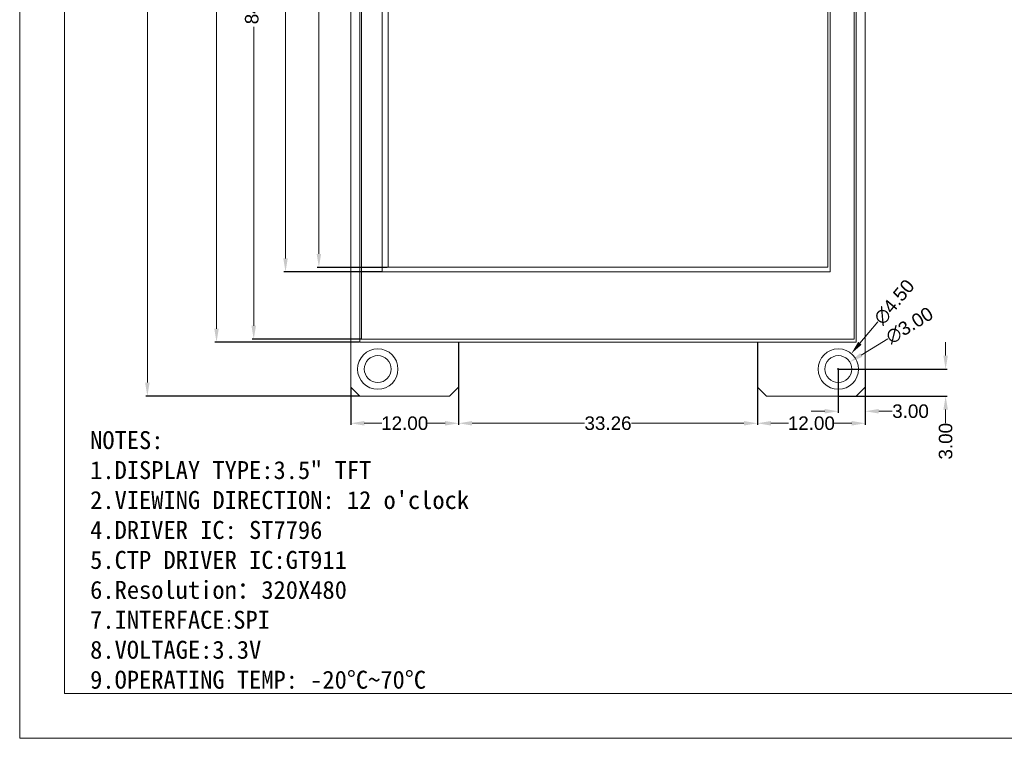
# Model space of a CAD drawing. Header units: millimetres. Extents: x 0 to 240, y 0 to 160.
# Tile 1 of 4: x 0 to 110, y 0 to 80. Entities that reach past the tile are written whole.
import ezdxf

# ---------------------------------------------------------------- set-up
doc = ezdxf.new("R2010")
doc.units = ezdxf.units.MM
doc.layers.add('BG_OUTLINE', color=254, linetype='Continuous')
doc.styles.get("Standard").update_dxf_attribs({"font": 'arial.ttf'})
doc.dimstyles.get("Standard").update_dxf_attribs({"dimtxt": 1.5, "dimasz": 1.5, "dimexe": 0.18, "dimexo": 0.0625, "dimgap": 0.09, "dimtad": 0, "dimzin": 0, "dimdsep": 46, "dimtxsty": 'Standard', "dimcen": 0.09, "dimadec": 0, "dimazin": 0, "dimtfac": 1, "dimtofl": 0, "dimtmove": 0, "dimatfit": 3, "dimfxl": 1, "dimtolj": 1, "dimtzin": 0, "dimlwd": 0, "dimarcsym": 0})

# ---------------------------------------------------------------- blocks, each defined once
blk = doc.blocks.new('*D38')
at = {"color": 0, "linetype": 'Continuous', "lineweight": -2, "transparency": 16777216}
for p, q in [((37.79, 134.62), (14.03, 134.62)), ((37.79, 38.1), (14.03, 38.1))]:
    blk.add_line(p, q, dxfattribs=at)
at = {"color": 0, "linetype": 'Continuous', "lineweight": 0, "transparency": 16777216}
for p, q in [((14.21, 133.12), (14.21, 91.59)), ((14.21, 39.6), (14.21, 86.37))]:
    blk.add_line(p, q, dxfattribs=at)
for points in [[(13.96, 133.12), (14.46, 133.12), (14.21, 134.62)], [(13.96, 39.6), (14.46, 39.6), (14.21, 38.1)]]:
    blk.add_solid(points, dxfattribs=at)
at = {"layer": 'Defpoints', "color": 0, "linetype": 'Continuous', "lineweight": 0, "transparency": 16777216}
for p in [(37.85, 134.62), (14.21, 38.1), (37.85, 38.1)]:
    blk.add_point(p, dxfattribs=at)
at = {"color": 0, "linetype": 'Continuous', "lineweight": 0, "transparency": 16777216, "insert": (14.21, 88.98), "char_height": 1.5, "attachment_point": 5, "rotation": 90}
blk.add_mtext('\\A1;96.52', dxfattribs=at)
blk = doc.blocks.new('*D40')
at = {"color": 0, "linetype": 'Continuous', "lineweight": -2, "transparency": 16777216}
for p, q in [((37.79, 128.62), (21.73, 128.62)), ((37.79, 44.1), (21.73, 44.1))]:
    blk.add_line(p, q, dxfattribs=at)
at = {"color": 0, "linetype": 'Continuous', "lineweight": 0, "transparency": 16777216}
for p, q in [((21.91, 127.12), (21.91, 96.6)), ((21.91, 45.6), (21.91, 81.36))]:
    blk.add_line(p, q, dxfattribs=at)
for points in [[(21.66, 127.12), (22.16, 127.12), (21.91, 128.62)], [(21.66, 45.6), (22.16, 45.6), (21.91, 44.1)]]:
    blk.add_solid(points, dxfattribs=at)
at = {"layer": 'Defpoints', "color": 0, "linetype": 'Continuous', "lineweight": 0, "transparency": 16777216}
for p in [(37.85, 128.62), (21.91, 44.1), (37.85, 44.1)]:
    blk.add_point(p, dxfattribs=at)
at = {"color": 0, "linetype": 'Continuous', "lineweight": 0, "transparency": 16777216, "insert": (21.91, 88.98), "char_height": 1.5, "attachment_point": 5, "rotation": 90}
blk.add_mtext('\\A1;84.52({\\fSimSun|b0|i0|c134|p2;产品外形})', dxfattribs=at)
blk = doc.blocks.new('*D41')
at = {"color": 0, "linetype": 'Continuous', "lineweight": -2, "transparency": 16777216}
for p, q in [((37.99, 128.42), (25.87, 128.42)), ((37.99, 44.42), (25.87, 44.42))]:
    blk.add_line(p, q, dxfattribs=at)
at = {"color": 0, "linetype": 'Continuous', "lineweight": 0, "transparency": 16777216}
for p, q in [((26.05, 126.92), (26.05, 98.72)), ((26.05, 45.92), (26.05, 79.19))]:
    blk.add_line(p, q, dxfattribs=at)
for points in [[(25.8, 126.92), (26.3, 126.92), (26.05, 128.42)], [(25.8, 45.92), (26.3, 45.92), (26.05, 44.42)]]:
    blk.add_solid(points, dxfattribs=at)
at = {"layer": 'Defpoints', "color": 0, "linetype": 'Continuous', "lineweight": 0, "transparency": 16777216}
for p in [(26.05, 128.42), (38.05, 128.42), (38.05, 44.42)]:
    blk.add_point(p, dxfattribs=at)
at = {"color": 0, "linetype": 'Continuous', "lineweight": 0, "transparency": 16777216, "insert": (26.05, 88.95), "char_height": 1.5, "attachment_point": 5, "rotation": 90}
blk.add_mtext('\\A1;84.00({\\fSimSun|b0|i0|c134|p2;电容触摸外形})', dxfattribs=at)
blk = doc.blocks.new('*D42')
at = {"color": 0, "linetype": 'Continuous', "lineweight": -2, "transparency": 16777216}
for p, q in [((40.29, 126.27), (29.41, 126.27)), ((40.29, 51.93), (29.41, 51.93))]:
    blk.add_line(p, q, dxfattribs=at)
at = {"color": 0, "linetype": 'Continuous', "lineweight": 0, "transparency": 16777216}
for p, q in [((29.59, 124.77), (29.59, 96.89)), ((29.59, 53.43), (29.59, 81.31))]:
    blk.add_line(p, q, dxfattribs=at)
for points in [[(29.34, 124.77), (29.84, 124.77), (29.59, 126.27)], [(29.34, 53.43), (29.84, 53.43), (29.59, 51.93)]]:
    blk.add_solid(points, dxfattribs=at)
at = {"layer": 'Defpoints', "color": 0, "linetype": 'Continuous', "lineweight": 0, "transparency": 16777216}
for p in [(40.35, 126.27), (29.59, 51.93), (40.35, 51.93)]:
    blk.add_point(p, dxfattribs=at)
at = {"color": 0, "linetype": 'Continuous', "lineweight": 0, "transparency": 16777216, "insert": (29.59, 89.1), "char_height": 1.5, "attachment_point": 5, "rotation": 90}
blk.add_mtext('\\A1;74.34{\\fSimSun|b0|i0|c134|p2;(触摸区域)}', dxfattribs=at)
blk = doc.blocks.new('*D43')
at = {"color": 0, "linetype": 'Continuous', "lineweight": -2, "transparency": 16777216}
for p, q in [((40.94, 125.87), (33.12, 125.87)), ((40.94, 52.43), (33.12, 52.43))]:
    blk.add_line(p, q, dxfattribs=at)
at = {"color": 0, "linetype": 'Continuous', "lineweight": 0, "transparency": 16777216}
for p, q in [((33.3, 124.37), (33.3, 93.56)), ((33.3, 53.93), (33.3, 84.74))]:
    blk.add_line(p, q, dxfattribs=at)
for points in [[(33.05, 124.37), (33.55, 124.37), (33.3, 125.87)], [(33.05, 53.93), (33.55, 53.93), (33.3, 52.43)]]:
    blk.add_solid(points, dxfattribs=at)
at = {"layer": 'Defpoints', "color": 0, "linetype": 'Continuous', "lineweight": 0, "transparency": 16777216}
for p in [(33.3, 125.87), (41, 125.87), (41, 52.43)]:
    blk.add_point(p, dxfattribs=at)
at = {"color": 0, "linetype": 'Continuous', "lineweight": 0, "transparency": 16777216, "insert": (33.3, 89.15), "char_height": 1.5, "attachment_point": 5, "rotation": 90}
blk.add_mtext('\\A1;73.44A·A', dxfattribs=at)
blk = doc.blocks.new('*D48')
at = {"color": 0, "linetype": 'Continuous', "lineweight": -2, "transparency": 16777216}
for p, q in [((91.11, 41.04), (91.11, 36.23)), ((94.11, 41.04), (94.11, 36.23))]:
    blk.add_line(p, q, dxfattribs=at)
at = {"color": 0, "linetype": 'Continuous', "lineweight": 0, "transparency": 16777216}
for p, q in [((89.61, 36.41), (88.11, 36.41)), ((95.61, 36.41), (97.11, 36.41))]:
    blk.add_line(p, q, dxfattribs=at)
for points in [[(89.61, 36.66), (89.61, 36.16), (91.11, 36.41)], [(95.61, 36.66), (95.61, 36.16), (94.11, 36.41)]]:
    blk.add_solid(points, dxfattribs=at)
at = {"layer": 'Defpoints', "color": 0, "linetype": 'Continuous', "lineweight": 0, "transparency": 16777216}
for p in [(91.11, 41.1), (94.11, 41.1), (94.11, 36.41)]:
    blk.add_point(p, dxfattribs=at)
at = {"color": 0, "linetype": 'Continuous', "lineweight": 0, "transparency": 16777216, "insert": (99.15, 36.41), "char_height": 1.5, "attachment_point": 5}
blk.add_mtext('\\A1;3.00', dxfattribs=at)
blk = doc.blocks.new('*D49')
at = {"color": 0, "linetype": 'Continuous', "lineweight": 0, "transparency": 16777216}
for p, q in [((103.06, 42.6), (103.06, 44.1)), ((103.06, 36.6), (103.06, 35.1))]:
    blk.add_line(p, q, dxfattribs=at)
at = {"color": 0, "linetype": 'Continuous', "lineweight": -2, "transparency": 16777216}
for p, q in [((91.18, 41.1), (103.24, 41.1)), ((91.18, 38.1), (103.24, 38.1))]:
    blk.add_line(p, q, dxfattribs=at)
at = {"color": 0, "linetype": 'Continuous', "lineweight": 0, "transparency": 16777216}
for points in [[(102.81, 42.6), (103.31, 42.6), (103.06, 41.1)], [(102.81, 36.6), (103.31, 36.6), (103.06, 38.1)]]:
    blk.add_solid(points, dxfattribs=at)
at = {"layer": 'Defpoints', "color": 0, "linetype": 'Continuous', "lineweight": 0, "transparency": 16777216}
for p in [(91.11, 41.1), (91.11, 38.1), (103.06, 38.1)]:
    blk.add_point(p, dxfattribs=at)
at = {"color": 0, "linetype": 'Continuous', "lineweight": 0, "transparency": 16777216, "insert": (103.06, 33.07), "char_height": 1.5, "attachment_point": 5, "rotation": 90}
blk.add_mtext('\\A1;3.00', dxfattribs=at)
blk = doc.blocks.new('*D65')
at = {"color": 0, "linetype": 'Continuous', "lineweight": 0, "transparency": 16777216}
blk.add_line((95.51, 46.37), (93.52, 43.98), dxfattribs=at)
at = {"color": 0, "linetype": 'Continuous', "lineweight": -2, "transparency": 16777216}
for p, q in [((91.02, 41.1), (91.2, 41.1)), ((91.11, 41.01), (91.11, 41.19))]:
    blk.add_line(p, q, dxfattribs=at)
at = {"color": 0, "linetype": 'Continuous', "lineweight": 0, "transparency": 16777216}
blk.add_solid([(93.33, 44.14), (93.71, 43.82), (92.56, 42.83)], dxfattribs=at)
at = {"layer": 'Defpoints', "color": 0, "linetype": 'Continuous', "lineweight": 0, "transparency": 16777216}
for p in [(92.56, 42.83), (89.67, 39.38)]:
    blk.add_point(p, dxfattribs=at)
at = {"color": 0, "linetype": 'Continuous', "lineweight": 0, "transparency": 16777216, "insert": (97.34, 48.56), "char_height": 1.5, "attachment_point": 5, "rotation": 50.1248}
blk.add_mtext('\\A1;∅4.50', dxfattribs=at)
blk = doc.blocks.new('*D66')
at = {"color": 0, "linetype": 'Continuous', "lineweight": 0, "transparency": 16777216}
blk.add_line((96.61, 44.47), (93.67, 42.67), dxfattribs=at)
at = {"color": 0, "linetype": 'Continuous', "lineweight": -2, "transparency": 16777216}
for p, q in [((91.02, 41.1), (91.2, 41.1)), ((91.11, 41.01), (91.11, 41.19))]:
    blk.add_line(p, q, dxfattribs=at)
at = {"color": 0, "linetype": 'Continuous', "lineweight": 0, "transparency": 16777216}
blk.add_solid([(93.54, 42.88), (93.8, 42.46), (92.39, 41.89)], dxfattribs=at)
at = {"layer": 'Defpoints', "color": 0, "linetype": 'Continuous', "lineweight": 0, "transparency": 16777216}
for p in [(92.39, 41.89), (89.83, 40.32)]:
    blk.add_point(p, dxfattribs=at)
at = {"color": 0, "linetype": 'Continuous', "lineweight": 0, "transparency": 16777216, "insert": (99.04, 45.96), "char_height": 1.5, "attachment_point": 5, "rotation": 31.4764}
blk.add_mtext('\\A1;∅3.00', dxfattribs=at)
blk = doc.blocks.new('*D80')
at = {"color": 0, "lineweight": -2, "transparency": 16777216}
for p, q in [((36.85, 39.04), (36.85, 34.89)), ((48.85, 39.04), (48.85, 34.89))]:
    blk.add_line(p, q, dxfattribs=at)
at = {"color": 0, "lineweight": 0, "transparency": 16777216}
for p, q in [((38.35, 35.07), (40.31, 35.07)), ((47.35, 35.07), (45.4, 35.07))]:
    blk.add_line(p, q, dxfattribs=at)
for points in [[(38.35, 35.32), (38.35, 34.82), (36.85, 35.07)], [(47.35, 35.32), (47.35, 34.82), (48.85, 35.07)]]:
    blk.add_solid(points, dxfattribs=at)
at = {"layer": 'Defpoints', "color": 0, "lineweight": 0, "transparency": 16777216}
for p in [(36.85, 39.1), (48.85, 39.1), (48.85, 35.07)]:
    blk.add_point(p, dxfattribs=at)
at = {"color": 0, "lineweight": 0, "transparency": 16777216, "insert": (42.85, 35.07), "char_height": 1.5, "attachment_point": 5}
blk.add_mtext('\\A1;12.00', dxfattribs=at)
blk = doc.blocks.new('*D81')
at = {"color": 0, "lineweight": -2, "transparency": 16777216}
for p, q in [((48.85, 44.04), (48.85, 34.89)), ((82.11, 44.04), (82.11, 34.89))]:
    blk.add_line(p, q, dxfattribs=at)
at = {"color": 0, "lineweight": 0, "transparency": 16777216}
for p, q in [((50.35, 35.07), (62.86, 35.07)), ((80.61, 35.07), (68.1, 35.07))]:
    blk.add_line(p, q, dxfattribs=at)
for points in [[(50.35, 35.32), (50.35, 34.82), (48.85, 35.07)], [(80.61, 35.32), (80.61, 34.82), (82.11, 35.07)]]:
    blk.add_solid(points, dxfattribs=at)
at = {"layer": 'Defpoints', "color": 0, "lineweight": 0, "transparency": 16777216}
for p in [(48.85, 44.1), (82.11, 44.1), (82.11, 35.07)]:
    blk.add_point(p, dxfattribs=at)
at = {"color": 0, "lineweight": 0, "transparency": 16777216, "insert": (65.48, 35.07), "char_height": 1.5, "attachment_point": 5}
blk.add_mtext('\\A1;33.26', dxfattribs=at)
blk = doc.blocks.new('*D82')
at = {"color": 0, "lineweight": -2, "transparency": 16777216}
for p, q in [((82.11, 39.04), (82.11, 34.89)), ((94.11, 39.04), (94.11, 34.89))]:
    blk.add_line(p, q, dxfattribs=at)
at = {"color": 0, "lineweight": 0, "transparency": 16777216}
for p, q in [((83.61, 35.07), (85.57, 35.07)), ((92.61, 35.07), (90.66, 35.07))]:
    blk.add_line(p, q, dxfattribs=at)
for points in [[(83.61, 35.32), (83.61, 34.82), (82.11, 35.07)], [(92.61, 35.32), (92.61, 34.82), (94.11, 35.07)]]:
    blk.add_solid(points, dxfattribs=at)
at = {"layer": 'Defpoints', "color": 0, "lineweight": 0, "transparency": 16777216}
for p in [(82.11, 39.1), (94.11, 39.1), (94.11, 35.07)]:
    blk.add_point(p, dxfattribs=at)
at = {"color": 0, "lineweight": 0, "transparency": 16777216, "insert": (88.11, 35.07), "char_height": 1.5, "attachment_point": 5}
blk.add_mtext('\\A1;12.00', dxfattribs=at)

msp = doc.modelspace()

# ---------------------------------------------------------------- hatches: boundary and pattern name
at = {"lineweight": 0}
h = msp.add_hatch(dxfattribs=at)
h.set_pattern_fill('ANSI31', color=3, scale=10)
h.paths.add_polyline_path([(94.401, 98.775), (96.569, 98.775), (96.569, 112.475), (94.401, 112.475)])
h.paths.add_polyline_path([(201.125, 52.657), (226.051, 52.657), (226.051, 80.481), (201.125, 80.481)], flags=9)
h.paths.add_polyline_path([(38.987, 112.977), (41.772, 112.977), (41.772, 114.947), (38.987, 114.947)], flags=9)
h.paths.add_polyline_path([(41.501, 112.977), (44.181, 112.977), (44.181, 114.947), (41.501, 114.947)], flags=9)
h.paths.add_polyline_path([(43.99, 113.028), (46.511, 113.028), (46.511, 114.998), (43.99, 114.998)], flags=9)
h.paths.add_polyline_path([(46.302, 113.003), (48.93, 113.003), (48.93, 114.973), (46.302, 114.973)], flags=9)
h.paths.add_polyline_path([(48.918, 113.028), (51.545, 113.028), (51.545, 114.998), (48.918, 114.998)], flags=9)
h.paths.add_polyline_path([(51.75, 113.028), (53.79, 113.028), (53.79, 114.998), (51.75, 114.998)], flags=9)
h.paths.add_polyline_path([(54.417, 112.977), (56.405, 112.977), (56.405, 114.947), (54.417, 114.947)], flags=9)
h.paths.add_polyline_path([(56.676, 113.01), (59.122, 113.01), (59.122, 114.915), (56.676, 114.915)], flags=9)
h.paths.add_polyline_path([(42.024, 93.808), (57.355, 93.808), (57.355, 97.804), (42.024, 97.804)], flags=9)
h.paths.add_polyline_path([(92.798, 8.188), (128.015, 8.188), (128.015, 13.014), (92.798, 13.014)], flags=9)
h.paths.add_polyline_path([(96.778, 11.758), (124.843, 11.758), (124.843, 16.583), (96.778, 16.583)], flags=9)
h.paths.add_polyline_path([(90.56, 36.753), (136.503, 36.753), (136.503, 41.579), (90.56, 41.579)], flags=9)
h.paths.add_polyline_path([(12.906, 15.417), (58.673, 15.417), (58.673, 43.024), (12.906, 43.024)], flags=9)
h.paths.add_polyline_path([(129.416, 28.209), (142.035, 28.209), (142.035, 32.693), (129.416, 32.693)], flags=9)
h.paths.add_polyline_path([(71.207, 27.195), (81.654, 27.195), (81.654, 33.191), (71.207, 33.191)], flags=9)
h.paths.add_polyline_path([(189.314, 14.056), (214.505, 14.056), (214.505, 17.118), (189.314, 17.118)], flags=9)
h.paths.add_polyline_path([(192.487, 4.97), (197.524, 4.97), (197.524, 6.516), (192.487, 6.516)], flags=9)
h.paths.add_polyline_path([(217.741, 7.965), (220.27, 7.965), (220.27, 9.511), (217.741, 9.511)], flags=9)
h.paths.add_polyline_path([(193.694, 6.465), (196.224, 6.465), (196.224, 8.011), (193.694, 8.011)], flags=9)
h.paths.add_polyline_path([(224.013, 14.227), (230.437, 14.227), (230.437, 15.257), (224.013, 15.257)], flags=9)
h.paths.add_polyline_path([(232.725, 13.965), (233.802, 13.965), (233.802, 15.511), (232.725, 15.511)], flags=9)
h.paths.add_polyline_path([(184.31, 4.964), (185.843, 4.964), (185.843, 6.509), (184.31, 6.509)], flags=9)
h.paths.add_polyline_path([(166.412, 14.183), (175.514, 14.183), (175.514, 17.034), (166.412, 17.034)], flags=9)
h.paths.add_polyline_path([(223.599, 9.569), (234.398, 9.569), (234.398, 11.115), (223.599, 11.115)], flags=9)
h.paths.add_polyline_path([(232.076, 15.456), (234.512, 15.456), (234.512, 17.057), (232.076, 17.057)], flags=9)
h.paths.add_polyline_path([(231.84, 6.447), (234.122, 6.447), (234.122, 8.048), (231.84, 8.048)], flags=9)
h.paths.add_polyline_path([(232.151, 4.948), (233.879, 4.948), (233.879, 6.549), (232.151, 6.549)], flags=9)
h.paths.add_polyline_path([(223.594, 6.447), (226.368, 6.447), (226.368, 8.048), (223.594, 8.048)], flags=9)
h.paths.add_polyline_path([(224.108, 4.956), (225.898, 4.956), (225.898, 6.557), (224.108, 6.557)], flags=9)
h.paths.add_polyline_path([(201.827, 7.965), (204.182, 7.965), (204.182, 9.511), (201.827, 9.511)], flags=9)
h.paths.add_polyline_path([(208.546, 7.965), (213.464, 7.965), (213.464, 9.511), (208.546, 9.511)], flags=9)
h.paths.add_polyline_path([(226.939, 12.446), (231.065, 12.446), (231.065, 14.047), (226.939, 14.047)], flags=9)
h.paths.add_polyline_path([(227.547, 6.447), (230.384, 6.447), (230.384, 8.048), (227.547, 8.048)], flags=9)
h.paths.add_polyline_path([(227.523, 4.947), (230.482, 4.947), (230.482, 6.548), (227.523, 6.548)], flags=9)
h.paths.add_polyline_path([(224.273, 15.789), (229.715, 15.789), (229.715, 16.856), (224.273, 16.856)], flags=9)
h.paths.add_polyline_path([(193.299, 7.956), (196.687, 7.956), (196.687, 9.557), (193.299, 9.557)], flags=9)
h.paths.add_polyline_path([(188.16, 6.567), (189.828, 6.567), (189.828, 8.169), (188.16, 8.169)], flags=9)
h.paths.add_polyline_path([(187.773, 4.956), (190.239, 4.956), (190.239, 6.557), (187.773, 6.557)], flags=9)
h.paths.add_polyline_path([(187.766, 10.946), (190.232, 10.946), (190.232, 12.547), (187.766, 12.547)], flags=9)
h.paths.add_polyline_path([(176.994, 9.789), (183.006, 9.789), (183.006, 10.856), (176.994, 10.856)], flags=9)
h.paths.add_polyline_path([(177.375, 6.446), (182.611, 6.446), (182.611, 8.047), (177.375, 8.047)], flags=9)
h.paths.add_polyline_path([(178.471, 5.058), (181.552, 5.058), (181.552, 6.659), (178.471, 6.659)], flags=9)
h.paths.add_polyline_path([(179.598, 7.946), (184.4, 7.946), (184.4, 9.547), (179.598, 9.547)], flags=9)
h.paths.add_polyline_path([(178.824, 10.947), (181.17, 10.947), (181.17, 12.549), (178.824, 12.549)], flags=9)
h.paths.add_polyline_path([(177.772, 12.788), (186.224, 12.788), (186.224, 13.856), (177.772, 13.856)], flags=9)
h.paths.add_polyline_path([(183.949, 10.948), (186.047, 10.948), (186.047, 12.549), (183.949, 12.549)], flags=9)
h.paths.add_polyline_path([(183.801, 6.471), (186.207, 6.471), (186.207, 8.016), (183.801, 8.016)], flags=9)
h.paths.add_polyline_path([(191.812, 10.438), (218.742, 10.438), (218.742, 13.247), (191.812, 13.247)], flags=9)
h.paths.add_polyline_path([(70.671, 118.753), (70.671, 123.582), (67.58, 123.582), (67.58, 118.753)], flags=9)
h.paths.add_polyline_path([(73.669, 118.761), (73.669, 123.59), (70.578, 123.59), (70.578, 118.761)], flags=9)
h.paths.add_polyline_path([(70.584, 102.564), (70.584, 108.558), (67.493, 108.558), (67.493, 102.564)], flags=9)
h.paths.add_polyline_path([(67.741, 100.457), (67.741, 110.641), (64.65, 110.641), (64.65, 100.457)], flags=9)
h.paths.add_polyline_path([(75.88, 99.084), (75.88, 112.18), (72.789, 112.18), (72.789, 99.084)], flags=9)
h.paths.add_polyline_path([(66.876, 124.989), (71.704, 124.989), (71.704, 128.08), (66.876, 128.08)], flags=9)
h.paths.add_polyline_path([(66.901, 128.29), (71.73, 128.29), (71.73, 131.381), (66.901, 131.381)], flags=9)
h.paths.add_polyline_path([(47.012, 134.228), (53.006, 134.228), (53.006, 137.319), (47.012, 137.319)], flags=9)
h.paths.add_polyline_path([(43.794, 128.547), (53.979, 128.547), (53.979, 131.638), (43.794, 131.638)], flags=9)
h.paths.add_polyline_path([(42.812, 138.476), (55.908, 138.476), (55.908, 141.567), (42.812, 141.567)], flags=9)
h.paths.add_polyline_path([(48.155, 120.642), (52.984, 120.642), (52.984, 123.733), (48.155, 123.733)], flags=9)
h.paths.add_polyline_path([(35.041, 120.65), (39.87, 120.65), (39.87, 123.741), (35.041, 123.741)], flags=9)
h.paths.add_polyline_path([(30.59, 120.112), (30.59, 124.94), (27.499, 124.94), (27.499, 120.112)], flags=9)
h.paths.add_polyline_path([(36.848, 92.184), (40.434, 84.288), (43.248, 85.567), (39.662, 93.462)], flags=9)
h.paths.add_polyline_path([(29.575, 83.043), (34.902, 90.75), (32.36, 92.507), (27.032, 84.8)], flags=9)
h.paths.add_polyline_path([(33.199, 102.564), (33.199, 108.558), (30.108, 108.558), (30.108, 102.564)], flags=9)
h.paths.add_polyline_path([(46.27, 81.171), (52.264, 81.171), (52.264, 84.262), (46.27, 84.262)], flags=9)
h.paths.add_polyline_path([(107.388, 133.339), (115.436, 133.339), (115.436, 138.491), (107.388, 138.491)], flags=9)
h.paths.add_polyline_path([(108.262, 122.368), (114.367, 122.368), (114.367, 127.52), (108.262, 127.52)], flags=9)
h.paths.add_polyline_path([(106.678, 127.975), (114.725, 127.975), (114.725, 133.127), (106.678, 133.127)], flags=9)

# ---------------------------------------------------------------- linework, layer by layer
at = {"color": 6, "linetype": 'Continuous', "lineweight": 0}
for p, q in [((37.854, 44.104), (37.854, 128.624)), ((93.114, 128.624), (93.114, 44.104)), ((93.114, 44.104), (37.854, 44.104))]:
    msp.add_line(p, q, dxfattribs=at)
at = {"color": 4, "linetype": 'Continuous', "lineweight": 0}
for p, q in [((38.054, 44.424), (38.054, 128.424)), ((92.894, 128.424), (92.894, 44.424)), ((92.894, 44.424), (38.054, 44.424))]:
    msp.add_line(p, q, dxfattribs=at)
at = {"color": 3, "linetype": 'Continuous', "lineweight": 0}
for p, q in [((40.354, 51.934), (40.354, 126.274)), ((90.214, 126.274), (90.214, 51.934)), ((90.214, 51.934), (40.354, 51.934))]:
    msp.add_line(p, q, dxfattribs=at)
at = {"color": 1, "linetype": 'Continuous', "lineweight": 0}
for p, q in [((41.004, 52.434), (41.004, 125.874)), ((89.964, 125.874), (89.964, 52.434)), ((89.964, 52.434), (41.004, 52.434))]:
    msp.add_line(p, q, dxfattribs=at)
at = {"lineweight": 0}
for points in [[(0, 0), (240, 0), (240, 160), (0, 160)], [(5, 5), (235, 5), (235, 155), (5, 155)]]:
    msp.add_lwpolyline(points, close=True, dxfattribs=at)
at = {"color": 1, "linetype": 'Continuous', "lineweight": 0}
for centre, radius in [((39.854, 41.104), 2.25), ((91.114, 41.104), 2.25), ((39.854, 41.104), 1.5), ((91.114, 41.104), 1.5)]:
    msp.add_circle(centre, radius, dxfattribs=at)
at = {"layer": 'BG_OUTLINE', "color": 5, "lineweight": 0}
msp.add_lwpolyline([(93.114, 38.104), (83.114, 38.104), (82.114, 39.104), (82.114, 44.104), (48.854, 44.104), (48.854, 39.104), (47.854, 38.104), (37.854, 38.104), (36.854, 39.104), (36.854, 133.624), (37.854, 134.624), (93.114, 134.624), (94.114, 133.624), (94.114, 39.104), (93.114, 38.104)], dxfattribs=at)

# ---------------------------------------------------------------- texts
at = {"lineweight": 0, "insert": (7.841, 34.197), "char_height": 2, "width": 69.17656, "attachment_point": 1}
msp.add_mtext('{\\fSimSun|b0|i0|c134|p2;NOTES:\\P1.DISPLAY TYPE:3.5" TFT\\P2.VIEWING DIRECTION: 12 o\'clock\\P4.DRIVER IC: ST7796\\P5.CTP DRIVER IC:GT911\\P6.Resolution：320X480\\P7\\fSimSun|b0|i0|c0|p2;.I\\fSimSun|b0|i0|c134|p2;NTERFACE\\H0.70833x;:\\H1.41177x;SPI\\P8.VOLTAGE:3.3V\\P9.OPERATING TEMP: -20°C~70°C}', dxfattribs=at)

# ---------------------------------------------------------------- dimensions: what is measured, and where the dimension line sits
at = {"linetype": 'Continuous', "lineweight": 0}
for base, p1, p2, picture, middle in [((14.208, 38.104), (37.854, 134.624), (37.854, 38.104), '*D38', (14.208, 88.978)), ((103.061, 38.104), (91.114, 41.104), (91.114, 38.104), '*D49', (103.061, 33.069))]:
    dim = msp.add_linear_dim(base=base, p1=p1, p2=p2, angle=90, dimstyle='Standard', dxfattribs=at)
    dim.commit()
    dim.dimension.update_dxf_attribs({"geometry": picture, "text_midpoint": middle, "dimtype": 160})
for base, p1, p2, text, picture, middle in [((21.915, 44.104), (37.854, 128.624), (37.854, 44.104), '<>({\\fSimSun|b0|i0|c134|p2;产品外形})', '*D40', (21.915, 88.978)), ((26.055, 128.424), (38.054, 44.424), (38.054, 128.424), '<>({\\fSimSun|b0|i0|c134|p2;电容触摸外形})', '*D41', (26.055, 88.953)), ((29.594, 51.934), (40.354, 126.274), (40.354, 51.934), '<>{\\fSimSun|b0|i0|c134|p2;(触摸区域)}', '*D42', (29.594, 89.104)), ((33.297, 125.874), (41.004, 52.434), (41.004, 125.874), '<>A·A', '*D43', (33.297, 89.154))]:
    dim = msp.add_linear_dim(base=base, p1=p1, p2=p2, angle=90, text=text, dimstyle='Standard', dxfattribs=at)
    dim.commit()
    dim.dimension.update_dxf_attribs({"geometry": picture, "text_midpoint": middle, "dimtype": 160})
for p1, p2, picture, middle in [((89.672, 39.377), (92.557, 42.83), '*D65', (97.34, 48.557)), ((89.835, 40.32), (92.393, 41.887), '*D66', (99.042, 45.958))]:
    dim = msp.add_diameter_dim_2p(p1=p1, p2=p2, dimstyle='Standard', dxfattribs=at)
    dim.commit()
    dim.dimension.update_dxf_attribs({"geometry": picture, "text_midpoint": middle, "dimtype": 163})
at = {"lineweight": 0}
for base, p1, p2, picture, middle in [((82.114, 35.071), (48.854, 44.104), (82.114, 44.104), '*D81', (65.484, 35.071)), ((48.854, 35.071), (36.854, 39.104), (48.854, 39.104), '*D80', (42.854, 35.071)), ((94.114, 35.071), (82.114, 39.104), (94.114, 39.104), '*D82', (88.114, 35.071))]:
    dim = msp.add_linear_dim(base=base, p1=p1, p2=p2, dimstyle='Standard', dxfattribs=at)
    dim.commit()
    dim.dimension.update_dxf_attribs({"geometry": picture, "text_midpoint": middle})
at = {"linetype": 'Continuous', "lineweight": 0}
dim = msp.add_linear_dim(base=(94.114, 36.412), p1=(91.114, 41.104), p2=(94.114, 41.104), dimstyle='Standard', dxfattribs=at)
dim.commit()
dim.dimension.update_dxf_attribs({"geometry": '*D48', "text_midpoint": (99.149, 36.412), "dimtype": 160})

doc.saveas('drawing.dxf')
